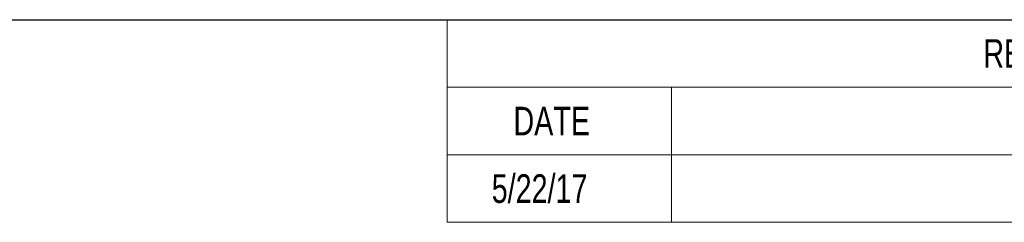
# Model space of a CAD drawing. Header units: millimetres. Extents: x 10 to 272, y 8 to 208.
# Tile 54 of 55: x 145 to 218, y 193 to 208. Entities that reach past the tile are written whole.
import ezdxf

# ---------------------------------------------------------------- set-up
doc = ezdxf.new("R2010")
doc.units = ezdxf.units.MM
doc.styles.add('SLDTEXTSTYLE0', font='TXT', dxfattribs={"width": 0.75})

# ---------------------------------------------------------------- blocks, each defined once
blk = doc.blocks.new('SW_TABLEANNOTATION_0')
at = {"color": 0, "linetype": 'Continuous', "lineweight": 18}
for p, q in [((0, 0), (0, -15)), ((92.772, 0), (0, 0)), ((92.772, -15), (92.772, 0)), ((0, -5), (92.772, -5)), ((16.572, -5), (16.572, -10)), ((0, -10), (92.772, -10)), ((16.572, -10), (16.572, -15)), ((0, -15), (92.772, -15))]:
    blk.add_line(p, q, dxfattribs=at)
at = {"color": 0, "linetype": 'Continuous', "lineweight": 18, "attachment_point": 1, "style": 'SLDTEXTSTYLE0'}
for s, insert, char_height in [('REVISIONS', (39.656, -1.444), 2.1167), ('DATE', (4.894, -6.444), 2.1167), ('DESCRIPTION', (46.054, -6.444), 2.11667), ('5/22/17', (3.285, -11.444), 2.1167), ('INITIAL RELEASE', (44.734, -11.444), 2.11667)]:
    blk.add_mtext(s, dxfattribs=dict(at, insert=insert, char_height=char_height))

msp = doc.modelspace()

# ---------------------------------------------------------------- linework, layer by layer
at = {"color": 7, "linetype": 'Continuous', "lineweight": 25}
msp.add_line((10.0878, 207.6921), (270.0878, 207.6921), dxfattribs=at)

# ---------------------------------------------------------------- block references
at = {"color": 7, "linetype": 'Continuous', "lineweight": 18}
msp.add_blockref('SW_TABLEANNOTATION_0', (177.1176, 207.6921), dxfattribs=at)

doc.saveas('drawing.dxf')
